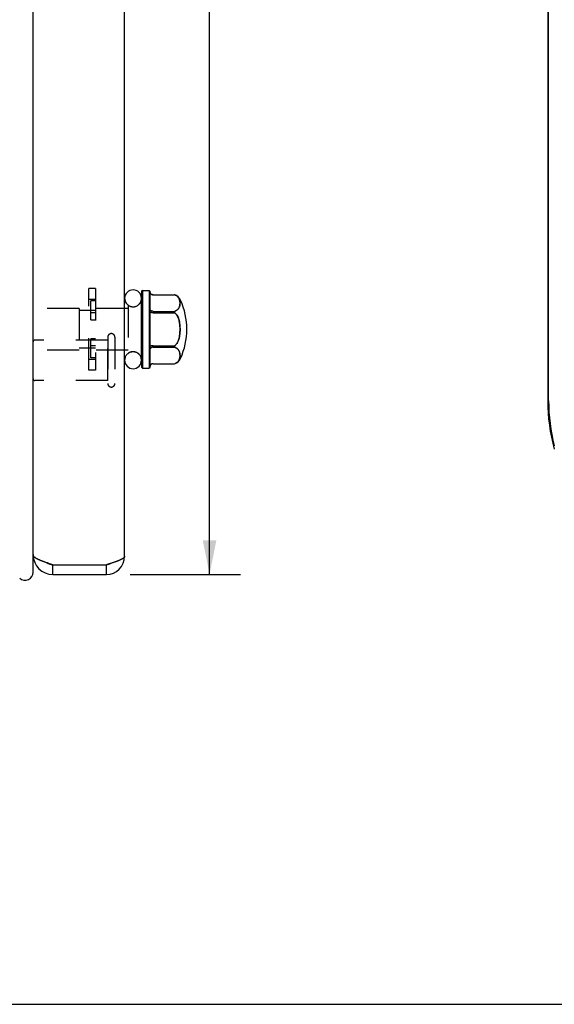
# Model space of a CAD drawing. Header units: inches. Extents: x 0 to 35.6, y 0 to 23.
# Tile 6 of 56: x 5.2 to 8.5, y 0 to 6. Entities that reach past the tile are written whole.
import ezdxf

# ---------------------------------------------------------------- set-up
doc = ezdxf.new("R2010")
doc.units = ezdxf.units.IN
doc.header["$LTSCALE"] = 1.957805
doc.header["$MEASUREMENT"] = 0
doc.linetypes.add('HIDDEN', pattern=[0.2, 0.1, -0.1])
doc.layers.get('0').update_dxf_attribs({"linetype": 'CONTINUOUS'})
for name, color, linetype in [('02___PRT_ALL_AXES', 7, 'CONTINUOUS'), ('DEFAULT_2', 8, 'HIDDEN'), ('DIMENSIONS', 7, 'CONTINUOUS')]:
    doc.layers.add(name, color=color, linetype=linetype)
doc.styles.get("Standard").update_dxf_attribs({"font": 'arial.ttf'})
doc.dimstyles.new('DIMSTYLE_1', dxfattribs={"dimtxt": 0.157043, "dimasz": 0.209391, "dimexe": 0.09, "dimexo": 0.07, "dimgap": 0.0375, "dimtad": 0, "dimtih": 1, "dimtoh": 1, "dimzin": 4, "dimdsep": 46, "dimtxsty": 'Standard', "dimblk": '_FILLED', "dimblk1": '_FILLED', "dimblk2": '_FILLED', "dimcen": 0.09, "dimazin": 1, "dimtfac": 1, "dimtofl": 0, "dimtmove": 0, "dimatfit": 3, "dimldrblk": '_FILLED', "dimfxl": 0, "dimtolj": 1, "dimtzin": 4, "dimarcsym": 0})

# ---------------------------------------------------------------- blocks, each defined once
blk = doc.blocks.new('_FILLED')
at = {"color": 0, "linetype": 'ByBlock'}
blk.add_solid([(0, 0), (-1, 0.2), (-1, -0.2)], dxfattribs=at)
blk = doc.blocks.new('*D1')
at = {"layer": 'DIMENSIONS', "color": 2, "linetype": 'Continuous'}
for p, q in [((5.8645, 11.1294), (6.5382, 11.1294)), ((6.3497, 11.1294), (6.3497, 7.1523)), ((6.3497, 2.6294), (6.3497, 6.6026)), ((5.8645, 2.6294), (6.5382, 2.6294))]:
    blk.add_line(p, q, dxfattribs=at)
at = {"layer": 'DIMENSIONS', "color": 2, "linetype": 'Continuous', "xscale": 0.2093908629, "yscale": 0.2093908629, "zscale": 0.2093908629}
for p, rotation in [((6.3497, 11.1294), 90), ((6.3497, 2.6294), 270)]:
    blk.add_blockref('_FILLED', p, dxfattribs=dict(at, rotation=rotation))
at = {"layer": 'DIMENSIONS', "color": 2, "linetype": 'Continuous', "insert": (6.3497, 7.0738), "char_height": 0.15704, "width": 0.657363, "attachment_point": 2, "line_spacing_factor": 0.9}
blk.add_mtext('8.50\\PDOOR', dxfattribs=at)

msp = doc.modelspace()

# ---------------------------------------------------------------- linework, layer by layer
at = {"color": 3, "linetype": 'Continuous'}
for p, q in [((5.8299, 2.7414), (5.8299, 11.0174)), ((5.2699, 2.7494), (5.2699, 3.235)), ((5.2699, 2.7508), (5.27, 2.7495)), ((5.27, 2.7495), (5.27, 2.7491)), ((5.27, 2.7491), (5.27, 2.7483)), ((5.3526, 2.7015), (5.3481, 2.703)), ((5.3572, 2.7), (5.3526, 2.7015)), ((5.3617, 2.6984), (5.3572, 2.7)), ((5.3664, 2.6969), (5.3617, 2.6984)), ((5.371, 2.6954), (5.3664, 2.6969)), ((5.3781, 2.6932), (5.371, 2.6954)), ((5.3899, 2.6894), (5.3781, 2.6932)), ((5.3899, 2.6894), (5.7179, 2.6894)), ((5.7359, 2.6947), (5.7292, 2.6927)), ((5.7403, 2.6961), (5.7359, 2.6947)), ((5.7447, 2.6974), (5.7403, 2.6961)), ((5.7491, 2.6987), (5.7447, 2.6974)), ((5.7534, 2.7001), (5.7491, 2.6987)), ((5.7577, 2.7014), (5.7534, 2.7001)), ((5.7618, 2.7027), (5.7577, 2.7014)), ((5.766, 2.7041), (5.7618, 2.7027)), ((5.3899, 2.6294), (5.7179, 2.6294))]:
    msp.add_line(p, q, dxfattribs=at)
at = {"color": 7, "linetype": 'Continuous'}
for p, q in [((5.2699, 3.235), (5.2699, 10.5237)), ((8.4195, 10.0669), (8.4195, 3.6919)), ((8.4249, 3.6919), (8.4249, 10.0669)), ((5.9384, 4.3669), (5.9334, 4.3619)), ((5.9334, 4.3619), (5.9334, 3.8969)), ((5.9384, 4.3669), (5.9794, 4.3669)), ((5.9384, 4.3669), (5.9384, 3.8919)), ((5.9844, 4.3619), (5.9794, 4.3669)), ((5.9794, 4.3669), (5.9794, 3.8919)), ((5.9844, 4.3619), (5.9844, 3.8969)), ((6.0044, 4.3401), (6.136, 4.3401)), ((5.9329, 3.9399), (5.9329, 4.3189)), ((6.0044, 4.2391), (6.136, 4.2391)), ((6.0044, 4.2304), (6.136, 4.2304)), ((6.136, 4.2391), (6.136, 4.2304)), ((6.0044, 4.0284), (6.136, 4.0284)), ((6.0044, 4.0197), (6.136, 4.0197)), ((6.136, 4.0284), (6.136, 4.0197)), ((6.0044, 3.9187), (6.136, 3.9187)), ((5.9384, 3.8919), (5.9334, 3.8969)), ((5.9384, 3.8919), (5.9794, 3.8919)), ((5.9844, 3.8969), (5.9794, 3.8919)), ((5.2699, 2.6444), (5.2699, 2.7483)), ((5.2704, 2.7459), (5.27, 2.7459)), ((5.3899, 2.6294), (5.3899, 2.6894)), ((5.7179, 2.6294), (5.7179, 2.6894)), ((0, 0), (35.5964, 0))]:
    msp.add_line(p, q, dxfattribs=at)
for points in [[(6.0044, 4.3401), (6.0019, 4.3403), (5.9994, 4.3408), (5.9969, 4.3416), (5.9946, 4.3427), (5.9924, 4.3441), (5.9904, 4.3458), (5.9887, 4.3478), (5.9872, 4.3499), (5.986, 4.3523), (5.9851, 4.3547), (5.9846, 4.3573), (5.9844, 4.3599)], [(6.136, 4.2391), (6.1395, 4.2404), (6.1429, 4.2419), (6.1462, 4.2438), (6.1493, 4.2458), (6.1522, 4.2481), (6.1549, 4.2506), (6.1574, 4.2534), (6.1597, 4.2564), (6.1618, 4.2597), (6.1636, 4.2632), (6.1652, 4.2669), (6.1664, 4.2708), (6.1674, 4.2748), (6.1682, 4.2788), (6.1687, 4.2828), (6.1689, 4.2868), (6.169, 4.2906), (6.1688, 4.2943), (6.1685, 4.2979), (6.168, 4.3015), (6.1673, 4.3048), (6.1665, 4.3081), (6.1656, 4.3112), (6.1644, 4.3142), (6.1632, 4.317), (6.1617, 4.3196), (6.1602, 4.3222), (6.1585, 4.3245), (6.1566, 4.3268), (6.1547, 4.3288), (6.1527, 4.3307), (6.1506, 4.3325), (6.1484, 4.334), (6.1462, 4.3355), (6.1439, 4.3368), (6.1414, 4.338), (6.1388, 4.3391), (6.136, 4.3401)], [(6.0044, 4.2391), (6.0019, 4.2392), (5.9994, 4.2396), (5.9969, 4.2402), (5.9946, 4.241), (5.9924, 4.2421), (5.9904, 4.2433), (5.9887, 4.2448), (5.9872, 4.2464), (5.986, 4.2481), (5.9851, 4.25), (5.9846, 4.2519), (5.9844, 4.2539)], [(6.0044, 4.2304), (6.0019, 4.2305), (5.9994, 4.2306), (5.9969, 4.2308), (5.9946, 4.2311), (5.9924, 4.2314), (5.9904, 4.2319), (5.9887, 4.2324), (5.9872, 4.2329), (5.986, 4.2335), (5.9851, 4.2341), (5.9846, 4.2348), (5.9844, 4.2354)], [(6.136, 4.0284), (6.1395, 4.0309), (6.1428, 4.0339), (6.146, 4.0374), (6.1491, 4.0414), (6.1519, 4.0458), (6.1546, 4.0508), (6.1571, 4.0562), (6.1595, 4.0622), (6.1616, 4.0688), (6.1635, 4.076), (6.1651, 4.0836), (6.1664, 4.0916), (6.1674, 4.0997), (6.1682, 4.1079), (6.1687, 4.1159), (6.1689, 4.1237), (6.169, 4.1314), (6.1688, 4.1389), (6.1685, 4.1462), (6.168, 4.1532), (6.1673, 4.1601), (6.1665, 4.1667), (6.1655, 4.1731), (6.1643, 4.1792), (6.1629, 4.185), (6.1614, 4.1904), (6.1598, 4.1955), (6.1581, 4.2002), (6.1563, 4.2045), (6.1544, 4.2085), (6.1524, 4.2121), (6.1504, 4.2154), (6.1483, 4.2185), (6.1461, 4.2213), (6.1438, 4.2238), (6.1414, 4.2262), (6.1388, 4.2284), (6.136, 4.2304)], [(6.0044, 4.0284), (6.0019, 4.0283), (5.9994, 4.0282), (5.9969, 4.028), (5.9946, 4.0277), (5.9924, 4.0273), (5.9904, 4.0269), (5.9887, 4.0264), (5.9872, 4.0259), (5.986, 4.0253), (5.9851, 4.0247), (5.9846, 4.024), (5.9844, 4.0234)], [(6.0044, 4.0197), (6.0019, 4.0196), (5.9994, 4.0192), (5.9969, 4.0186), (5.9946, 4.0178), (5.9924, 4.0167), (5.9904, 4.0155), (5.9887, 4.014), (5.9872, 4.0124), (5.986, 4.0106), (5.9851, 4.0088), (5.9846, 4.0068), (5.9844, 4.0049)], [(6.136, 3.9187), (6.1394, 3.9199), (6.1427, 3.9214), (6.1459, 3.9231), (6.1489, 3.9251), (6.1519, 3.9274), (6.1546, 3.9299), (6.1571, 3.9326), (6.1594, 3.9355), (6.1613, 3.9385), (6.163, 3.9416), (6.1645, 3.9447), (6.1657, 3.9479), (6.1667, 3.9512), (6.1675, 3.9546), (6.1681, 3.958), (6.1686, 3.9614), (6.1688, 3.9649), (6.169, 3.9683), (6.1689, 3.9718), (6.1687, 3.9753), (6.1683, 3.9788), (6.1678, 3.9822), (6.1671, 3.9856), (6.1662, 3.9889), (6.1651, 3.992), (6.1639, 3.995), (6.1625, 3.9978), (6.161, 4.0004), (6.1595, 4.0028), (6.1578, 4.005), (6.156, 4.007), (6.1541, 4.0089), (6.1522, 4.0107), (6.1502, 4.0123), (6.1482, 4.0138), (6.146, 4.0151), (6.1437, 4.0164), (6.1413, 4.0176), (6.1388, 4.0187), (6.136, 4.0197)], [(6.0044, 3.9187), (6.0019, 3.9185), (5.9994, 3.918), (5.9969, 3.9172), (5.9946, 3.9161), (5.9924, 3.9147), (5.9904, 3.913), (5.9887, 3.911), (5.9872, 3.9089), (5.986, 3.9065), (5.9851, 3.904), (5.9846, 3.9015), (5.9844, 3.8988)]]:
    msp.add_lwpolyline(points, dxfattribs=at)
at = {"color": 3, "linetype": 'Continuous'}
for points in [[(5.3481, 2.703), (5.3437, 2.7045), (5.3416, 2.7052), (5.3394, 2.706), (5.3372, 2.7068), (5.3351, 2.7075), (5.333, 2.7083), (5.331, 2.709), (5.3289, 2.7098), (5.3269, 2.7105), (5.3249, 2.7113), (5.3229, 2.712), (5.3209, 2.7128), (5.319, 2.7135), (5.3171, 2.7143), (5.3152, 2.7151), (5.3134, 2.7158), (5.3116, 2.7166), (5.3098, 2.7173), (5.3081, 2.7181), (5.3063, 2.7188), (5.3046, 2.7196), (5.303, 2.7203), (5.3014, 2.7211), (5.2998, 2.7219), (5.2982, 2.7226), (5.2967, 2.7234), (5.2953, 2.7241), (5.2938, 2.7249), (5.2924, 2.7256), (5.2911, 2.7264), (5.2897, 2.7271), (5.2884, 2.7279), (5.2872, 2.7286), (5.286, 2.7294), (5.2848, 2.7302), (5.2837, 2.7309), (5.2826, 2.7317), (5.2816, 2.7324), (5.2806, 2.7332), (5.2796, 2.7339), (5.2787, 2.7347), (5.2779, 2.7354), (5.277, 2.7362), (5.2762, 2.737), (5.2755, 2.7377), (5.2748, 2.7385), (5.2742, 2.7392), (5.2736, 2.74), (5.273, 2.7407), (5.2725, 2.7415), (5.272, 2.7422), (5.2716, 2.743), (5.2712, 2.7437), (5.2709, 2.7445), (5.2706, 2.7453), (5.2704, 2.746), (5.2702, 2.7468), (5.2701, 2.7475), (5.27, 2.7483)], [(5.8299, 2.7414), (5.8299, 2.7407), (5.8299, 2.7401), (5.8297, 2.7394), (5.8296, 2.7387), (5.8294, 2.7381), (5.8291, 2.7374), (5.8288, 2.7367), (5.8285, 2.7361), (5.8281, 2.7354), (5.8277, 2.7347), (5.8272, 2.7341), (5.8267, 2.7334), (5.8261, 2.7327), (5.8255, 2.7321), (5.8249, 2.7314), (5.8242, 2.7307), (5.8234, 2.7301), (5.8227, 2.7294), (5.8218, 2.7287), (5.821, 2.7281), (5.8201, 2.7274), (5.8191, 2.7267), (5.8181, 2.7261), (5.8171, 2.7254), (5.816, 2.7247), (5.8149, 2.7241), (5.8138, 2.7234), (5.8126, 2.7227), (5.8114, 2.7221), (5.8101, 2.7214), (5.8088, 2.7207), (5.8075, 2.7201), (5.8061, 2.7194), (5.8047, 2.7187), (5.8033, 2.7181), (5.8018, 2.7174), (5.8003, 2.7167), (5.7987, 2.7161), (5.7971, 2.7154), (5.7955, 2.7147), (5.7939, 2.7141), (5.7922, 2.7134), (5.7905, 2.7127), (5.7888, 2.7121), (5.787, 2.7114), (5.7852, 2.7107), (5.7834, 2.7101), (5.7816, 2.7094), (5.7797, 2.7087), (5.7778, 2.7081), (5.7759, 2.7074), (5.7739, 2.7067), (5.772, 2.7061), (5.77, 2.7054), (5.768, 2.7047), (5.766, 2.7041)], [(5.7292, 2.6927), (5.7202, 2.6901), (5.7179, 2.6894)]]:
    msp.add_lwpolyline(points, dxfattribs=at)
at = {"color": 7, "linetype": 'Continuous'}
for centre, radius, start, end in [((5.8814, 4.3189), 0.0515, 0, 180), ((6.1178, 4.283), 0.06, 23.97895, 72.34046), ((5.8814, 3.9399), 0.0515, 180, 360), ((6.1178, 3.9758), 0.06, 287.65954, 336.02105), ((9.5224, 3.6919), 1.1029, 180, 195.54739), ((9.5224, 3.6919), 1.0975, 180, 194.49059), ((5.3899, 2.7494), 0.06, 234.20405, 270), ((5.7179, 2.7414), 0.052, 270, 303.27519), ((5.2199, 2.6444), 0.05, 229.48953, 360)]:
    msp.add_arc(centre, radius, start, end, dxfattribs=at)
at = {"color": 3, "linetype": 'Continuous'}
for centre, radius, start, end in [((5.3899, 2.7494), 0.12, 180, 270), ((5.7179, 2.7414), 0.112, 270, 360)]:
    msp.add_arc(centre, radius, start, end, dxfattribs=at)
at = {"layer": '02___PRT_ALL_AXES', "color": 8, "linetype": 'HIDDEN'}
for p, q in [((5.9334, 4.3189), (5.9334, 3.9399)), ((5.5524, 4.2574), (5.1744, 4.2574)), ((5.8524, 4.2574), (5.6524, 4.2574)), ((5.8524, 4.2757), (5.8524, 3.9831)), ((5.7269, 3.8154), (5.7269, 4.0634)), ((5.5524, 4.0014), (5.1744, 4.0014)), ((5.8524, 4.0014), (5.6524, 4.0014))]:
    msp.add_line(p, q, dxfattribs=at)
for centre, start, end in [((5.8814, 4.3189), 236.10364, 352.39802), ((5.8814, 3.9399), 7.60198, 123.89636)]:
    msp.add_arc(centre, 0.052, start, end, dxfattribs=at)
at = {"layer": '02___PRT_ALL_AXES', "color": 7, "linetype": 'Continuous'}
for centre, radius, start, end in [((5.8814, 4.3189), 0.052, 352.39802, 360), ((5.7724, 4.1294), 0.438, 336.02105, 23.97895), ((5.8814, 3.9399), 0.052, 0, 7.60198)]:
    msp.add_arc(centre, radius, start, end, dxfattribs=at)
at = {"layer": 'DEFAULT_2', "color": 8, "linetype": 'HIDDEN'}
for p, q in [((5.6524, 4.3794), (5.6104, 4.3794)), ((5.6104, 3.8794), (5.6104, 4.3794)), ((5.6524, 4.3794), (5.6524, 3.8794)), ((6.0044, 4.3402), (6.136, 4.3402)), ((6.136, 4.3402), (6.136, 4.3401)), ((5.6104, 4.3129), (5.6524, 4.3129)), ((5.6524, 4.3033), (5.623, 4.3033)), ((5.623, 4.1879), (5.623, 4.3033)), ((5.5524, 4.2574), (5.5524, 4.0014)), ((5.6524, 4.2444), (5.5524, 4.2444)), ((5.6524, 4.2307), (5.623, 4.2307)), ((5.623, 4.1879), (5.6524, 4.1879)), ((5.7269, 4.0634), (5.2799, 4.0634)), ((5.6524, 4.0709), (5.623, 4.0709)), ((5.623, 3.9555), (5.623, 4.0709)), ((5.7269, 4.0814), (5.7269, 3.7974)), ((5.7699, 4.0814), (5.7699, 3.7974)), ((5.6524, 4.0144), (5.5524, 4.0144)), ((5.6524, 4.0281), (5.623, 4.0281)), ((5.6104, 3.9459), (5.6524, 3.9459)), ((5.6524, 3.9555), (5.623, 3.9555)), ((6.0044, 3.9186), (6.136, 3.9186)), ((6.136, 3.9187), (6.136, 3.9186)), ((5.6524, 3.8794), (5.6104, 3.8794)), ((5.7269, 3.8154), (5.2799, 3.8154))]:
    msp.add_line(p, q, dxfattribs=at)
for points in [[(6.0044, 4.3401), (6.0023, 4.3402), (6.0001, 4.3406), (5.998, 4.3412), (5.9959, 4.342), (5.994, 4.3431), (5.9921, 4.3443), (5.9904, 4.3458), (5.9889, 4.3475), (5.9876, 4.3493), (5.9865, 4.3512), (5.9856, 4.3533), (5.985, 4.3555), (5.9846, 4.3577), (5.9844, 4.3599)], [(6.1388, 4.3391), (6.1394, 4.3389), (6.1427, 4.3374), (6.1459, 4.3356), (6.1489, 4.3337), (6.1519, 4.3314), (6.1546, 4.3289), (6.1571, 4.3262), (6.1594, 4.3233), (6.1613, 4.3203), (6.163, 4.3172), (6.1645, 4.3141), (6.1657, 4.3108), (6.1667, 4.3076), (6.1675, 4.3042), (6.1681, 4.3008), (6.1686, 4.2974), (6.1688, 4.2939), (6.169, 4.2904)], [(6.1689, 4.2869), (6.1687, 4.2835), (6.1683, 4.28), (6.1678, 4.2766), (6.1671, 4.2732), (6.1662, 4.2699), (6.1651, 4.2668), (6.1639, 4.2638), (6.1625, 4.261), (6.161, 4.2584), (6.1595, 4.256), (6.1578, 4.2538), (6.156, 4.2517), (6.1541, 4.2498), (6.1522, 4.2481), (6.1502, 4.2465), (6.1482, 4.245), (6.146, 4.2436), (6.1437, 4.2424), (6.1413, 4.2412), (6.1388, 4.2401), (6.136, 4.2391)], [(6.0044, 4.2391), (6.0023, 4.2392), (6.0001, 4.2394), (5.998, 4.2399), (5.9959, 4.2405), (5.994, 4.2413), (5.9921, 4.2422), (5.9904, 4.2433), (5.9889, 4.2446), (5.9876, 4.2459), (5.9865, 4.2474), (5.9856, 4.2489), (5.985, 4.2506), (5.9846, 4.2522), (5.9844, 4.2539)], [(6.136, 4.2304), (6.1395, 4.2279), (6.1428, 4.2248), (6.146, 4.2213), (6.1491, 4.2174), (6.1519, 4.2129), (6.1546, 4.208), (6.1571, 4.2026), (6.1595, 4.1966), (6.1616, 4.19), (6.1635, 4.1828), (6.1651, 4.1751), (6.1664, 4.1672), (6.1674, 4.159), (6.1682, 4.1509), (6.1687, 4.1429), (6.1689, 4.135), (6.169, 4.1274), (6.1688, 4.1199), (6.1685, 4.1126), (6.168, 4.1056), (6.1673, 4.0987), (6.1665, 4.0921), (6.1655, 4.0857), (6.1643, 4.0796), (6.1629, 4.0738), (6.1614, 4.0683), (6.1598, 4.0633), (6.1581, 4.0586), (6.1563, 4.0543), (6.1544, 4.0503), (6.1524, 4.0467), (6.1504, 4.0433), (6.1483, 4.0403), (6.1461, 4.0375), (6.1438, 4.0349), (6.1414, 4.0326), (6.1388, 4.0304), (6.136, 4.0284)], [(6.136, 4.0197), (6.1395, 4.0184), (6.1429, 4.0168), (6.1462, 4.015), (6.1493, 4.013), (6.1522, 4.0107), (6.1549, 4.0082), (6.1574, 4.0054), (6.1597, 4.0024), (6.1618, 3.9991), (6.1636, 3.9956), (6.1652, 3.9919), (6.1664, 3.988), (6.1674, 3.984), (6.1682, 3.9799), (6.1687, 3.9759), (6.1689, 3.972), (6.1689, 3.9718)], [(6.169, 3.9683), (6.169, 3.9682), (6.1688, 3.9645), (6.1685, 3.9608), (6.168, 3.9573), (6.1673, 3.9539), (6.1665, 3.9507), (6.1656, 3.9476), (6.1644, 3.9446), (6.1632, 3.9418), (6.1617, 3.9391), (6.1602, 3.9366), (6.1585, 3.9342), (6.1566, 3.932), (6.1547, 3.9299), (6.1527, 3.928), (6.1506, 3.9263), (6.1484, 3.9247), (6.1462, 3.9233), (6.1439, 3.922), (6.1414, 3.9208), (6.1388, 3.9197)]]:
    msp.add_lwpolyline(points, dxfattribs=at)
for centre, radius, start, end in [((6.0044, 4.3602), 0.02, 180, 270), ((5.8814, 4.3189), 0.0515, 180, 360), ((5.7484, 4.0814), 0.0215, 0, 180), ((5.2799, 4.0534), 0.01, 90, 180), ((5.8814, 3.9399), 0.0515, 0, 180), ((6.0044, 3.8986), 0.02, 90, 180), ((5.2799, 3.8254), 0.01, 180, 270), ((5.7484, 3.7974), 0.0215, 180, 360)]:
    msp.add_arc(centre, radius, start, end, dxfattribs=at)

# ---------------------------------------------------------------- dimensions: what is measured, and where the dimension line sits
at = {"layer": 'DIMENSIONS', "color": 2, "linetype": 'Continuous'}
dim = msp.add_linear_dim(base=(6.3497, 11.1294), p1=(5.7945, 2.6294), p2=(5.7945, 11.1294), angle=90, text='<>\\PDOOR', dimstyle='DIMSTYLE_1', dxfattribs=at)
dim.commit()
dim.dimension.update_dxf_attribs({"geometry": '*D1', "text_midpoint": (6.3497, 6.8774), "dimtype": 160})

doc.saveas('drawing.dxf')
